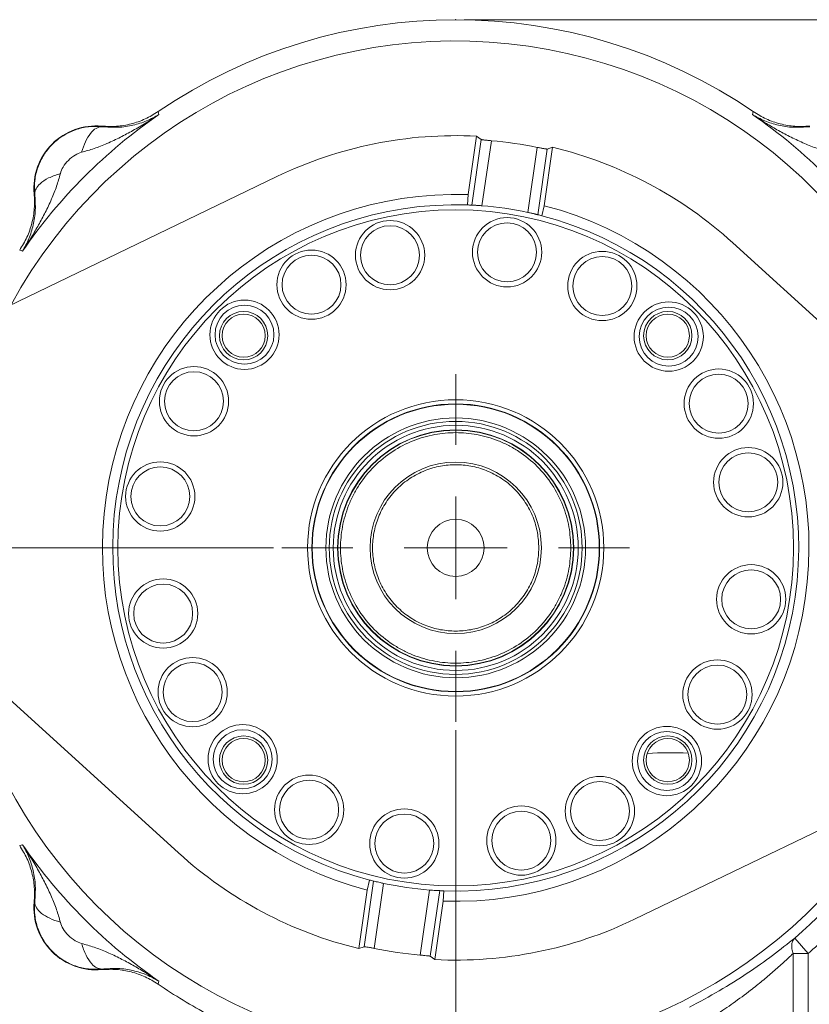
# Model space of a CAD drawing. Header units: inches. Extents: x 0.3 to 33.9, y 0.2 to 21.7.
# Tile 4 of 25: x 4.1 to 8.7, y 7.8 to 13.5. Entities that reach past the tile are written whole.
import ezdxf

# ---------------------------------------------------------------- set-up
doc = ezdxf.new("R2010")
doc.units = ezdxf.units.IN
doc.header["$MEASUREMENT"] = 0
doc.header["$PDSIZE"] = -1
doc.layers.add('SLD-0', color=7, linetype='Continuous', lineweight=15)
doc.styles.add('SLDTEXTSTYLE0', font='TXT', dxfattribs={"width": 0.75})
doc.dimstyles.new('SLDDIMSTYLE0', dxfattribs={"dimtxt": 0.25, "dimasz": 0.13, "dimexe": 0, "dimexo": 0.0625, "dimgap": 0.0625, "dimtad": 0, "dimtih": 1, "dimtoh": 1, "dimdec": 4, "dimrnd": 1e-09, "dimzin": 12, "dimdsep": 46, "dimtxsty": 'SLDTEXTSTYLE0', "dimsah": 1, "dimcen": 0.09, "dimadec": 0, "dimazin": 3, "dimtfac": 1, "dimtdec": 4, "dimtofl": 0, "dimtmove": 0, "dimatfit": 3, "dimfxl": 1, "dimfrac": 2, "dimtolj": 1, "dimtzin": 12, "dimarcsym": 0})
doc.dimstyles.new('SLDDIMSTYLE1', dxfattribs={"dimtxt": 0.25, "dimasz": 0.13, "dimexe": 0, "dimexo": 0.0625, "dimgap": 0.0625, "dimtad": 0, "dimtih": 1, "dimtoh": 1, "dimdec": 4, "dimrnd": 1e-09, "dimzin": 4, "dimdsep": 46, "dimtxsty": 'SLDTEXTSTYLE0', "dimsah": 1, "dimcen": 0.09, "dimadec": 0, "dimazin": 1, "dimtfac": 1, "dimtdec": 4, "dimtofl": 0, "dimtmove": 0, "dimatfit": 3, "dimfxl": 1, "dimfrac": 2, "dimtolj": 1, "dimtzin": 12, "dimarcsym": 0})
doc.dimstyles.new('SLDDIMSTYLE2', dxfattribs={"dimtxt": 0.25, "dimasz": 0.13, "dimexe": 0, "dimexo": 0.0625, "dimgap": 0.0625, "dimtad": 0, "dimtih": 1, "dimtoh": 1, "dimdec": 4, "dimrnd": 1e-09, "dimzin": 12, "dimdsep": 46, "dimtxsty": 'SLDTEXTSTYLE0', "dimsah": 1, "dimcen": 0.09, "dimadec": 0, "dimazin": 3, "dimtfac": 1, "dimtdec": 4, "dimtmove": 0, "dimatfit": 0, "dimfxl": 1, "dimfrac": 2, "dimtolj": 1, "dimtzin": 12, "dimarcsym": 0})

# ---------------------------------------------------------------- blocks, each defined once
blk = doc.blocks.new('*D10')
at = {"layer": 'SLD-0'}
for p, q in [((6.6938, 13.5153), (14.6169, 13.5153)), ((14.4919, 13.5153), (14.4919, 9.6539)), ((14.0128, 9.2798), (13.9621, 9.2798)), ((13.9621, 9.2798), (13.9621, 8.883)), ((14.971, 9.2798), (15.0218, 9.2798)), ((15.0218, 9.2798), (15.0218, 8.883)), ((13.9621, 8.883), (14.0128, 8.883)), ((15.0218, 8.883), (14.971, 8.883)), ((14.4919, 4.9707), (14.4919, 8.8322)), ((7.9438, 4.9707), (14.6169, 4.9707))]:
    blk.add_line(p, q, dxfattribs=at)
for points in [[(14.4919, 13.5153), (14.4719, 13.3853), (14.5119, 13.3853)], [(14.4919, 4.9707), (14.5119, 5.1007), (14.4719, 5.1007)]]:
    blk.add_solid(points, dxfattribs=at)
at = {"layer": 'SLD-0', "char_height": 0.25, "attachment_point": 1, "style": 'SLDTEXTSTYLE0'}
for s, insert in [('8.54', (14.0671, 9.6529, 0.0039)), ('217.0', (14.0763, 9.2052, 0.0039))]:
    blk.add_mtext(s, dxfattribs=dict(at, insert=insert))
blk = doc.blocks.new('*D11')
at = {"layer": 'SLD-0'}
for p, q in [((6.6938, 13.5153), (12.9634, 13.5153)), ((12.8384, 13.5153), (12.8384, 10.2739)), ((12.3593, 9.8998), (12.3085, 9.8998)), ((12.3085, 9.8998), (12.3085, 9.503)), ((13.3175, 9.8998), (13.3683, 9.8998)), ((13.3683, 9.8998), (13.3683, 9.503)), ((12.3085, 9.503), (12.3593, 9.503)), ((13.3683, 9.503), (13.3175, 9.503)), ((12.8384, 6.2107), (12.8384, 9.4522)), ((11.003, 6.2107), (12.9634, 6.2107))]:
    blk.add_line(p, q, dxfattribs=at)
for points in [[(12.8384, 13.5153), (12.8184, 13.3853), (12.8584, 13.3853)], [(12.8384, 6.2107), (12.8584, 6.3407), (12.8184, 6.3407)]]:
    blk.add_solid(points, dxfattribs=at)
at = {"layer": 'SLD-0', "char_height": 0.25, "attachment_point": 1, "style": 'SLDTEXTSTYLE0'}
for s, insert in [('7.30', (12.4136, 10.2729, 0.0039)), ('185.5', (12.4228, 9.8252, 0.0039))]:
    blk.add_mtext(s, dxfattribs=dict(at, insert=insert))
blk = doc.blocks.new('*D12')
at = {"layer": 'SLD-0'}
for p, q in [((3.1739, 10.5509), (3.1739, 2.0898)), ((7.8938, 6.3962), (7.8938, 2.0898)), ((5.0547, 2.2516), (5.0039, 2.2516)), ((5.0039, 2.2516), (5.0039, 1.8547)), ((6.0129, 2.2516), (6.0637, 2.2516)), ((6.0637, 2.2516), (6.0637, 1.8547)), ((3.1739, 2.2148), (4.9151, 2.2148)), ((7.8938, 2.2148), (6.1525, 2.2148)), ((5.0039, 1.8547), (5.0547, 1.8547)), ((6.0637, 1.8547), (6.0129, 1.8547))]:
    blk.add_line(p, q, dxfattribs=at)
for points in [[(3.1739, 2.2148), (3.3039, 2.1948), (3.3039, 2.2348)], [(7.8938, 2.2148), (7.7638, 2.2348), (7.7638, 2.1948)]]:
    blk.add_solid(points, dxfattribs=at)
at = {"layer": 'SLD-0', "char_height": 0.25, "attachment_point": 1, "style": 'SLDTEXTSTYLE0'}
for s, insert in [('4.72', (5.109, 2.6247, 0.0039)), ('119.9', (5.1182, 2.177, 0.0039))]:
    blk.add_mtext(s, dxfattribs=dict(at, insert=insert))
blk = doc.blocks.new('*D13')
at = {"layer": 'SLD-0'}
for p, q in [((11.252, 8.0773), (11.252, 2.0898)), ((7.8938, 6.3962), (7.8938, 2.0898)), ((9.1861, 2.2516), (9.1354, 2.2516)), ((9.1354, 2.2516), (9.1354, 1.8547)), ((9.9596, 2.2516), (10.0104, 2.2516)), ((10.0104, 2.2516), (10.0104, 1.8547)), ((7.8938, 2.2148), (9.0466, 2.2148)), ((11.252, 2.2148), (10.0992, 2.2148)), ((9.1354, 1.8547), (9.1861, 1.8547)), ((10.0104, 1.8547), (9.9596, 1.8547))]:
    blk.add_line(p, q, dxfattribs=at)
for points in [[(7.8938, 2.2148), (8.0238, 2.1948), (8.0238, 2.2348)], [(11.252, 2.2148), (11.122, 2.2348), (11.122, 2.1948)]]:
    blk.add_solid(points, dxfattribs=at)
at = {"layer": 'SLD-0', "char_height": 0.25, "attachment_point": 1, "style": 'SLDTEXTSTYLE0'}
for s, insert in [('3.36', (9.1481, 2.6247, -0.972)), ('85.3', (9.2496, 2.177, -0.972))]:
    blk.add_mtext(s, dxfattribs=dict(at, insert=insert))
blk = doc.blocks.new('*D16')
at = {"layer": 'SLD-0'}
for p, q in [((6.6438, 9.3716), (6.6438, 4.2158)), ((7.8938, 6.3962), (7.8938, 4.2158)), ((6.882, 4.3776), (6.8313, 4.3776)), ((6.8313, 4.3776), (6.8313, 3.9807)), ((7.6555, 4.3776), (7.7063, 4.3776)), ((7.7063, 4.3776), (7.7063, 3.9807)), ((6.6438, 4.3408), (6.3938, 4.3408)), ((7.8938, 4.3408), (8.1438, 4.3408)), ((6.8313, 3.9807), (6.882, 3.9807)), ((7.7063, 3.9807), (7.6555, 3.9807))]:
    blk.add_line(p, q, dxfattribs=at)
for points in [[(6.6438, 4.3408), (6.5138, 4.3608), (6.5138, 4.3208)], [(7.8938, 4.3408), (8.0238, 4.3208), (8.0238, 4.3608)]]:
    blk.add_solid(points, dxfattribs=at)
at = {"layer": 'SLD-0', "char_height": 0.25, "attachment_point": 1, "style": 'SLDTEXTSTYLE0'}
for s, insert in [('1.25', (6.8439, 4.7507, -0.972)), ('31.8', (6.9455, 4.303, -0.972))]:
    blk.add_mtext(s, dxfattribs=dict(at, insert=insert))
blk = doc.blocks.new('*D17')
at = {"layer": 'SLD-0'}
for p, q in [((5.58, 10.4353), (2.1002, 10.4353)), ((2.2252, 10.4353), (2.2252, 8.7339)), ((1.7461, 8.3598), (1.6953, 8.3598)), ((1.6953, 8.3598), (1.6953, 7.963)), ((2.7043, 8.3598), (2.7551, 8.3598)), ((2.7551, 8.3598), (2.7551, 7.963)), ((1.6953, 7.963), (1.7461, 7.963)), ((2.7551, 7.963), (2.7043, 7.963)), ((2.2252, 6.2107), (2.2252, 7.9122)), ((4.7846, 6.2107), (2.1002, 6.2107))]:
    blk.add_line(p, q, dxfattribs=at)
for points in [[(2.2252, 10.4353), (2.2052, 10.3053), (2.2452, 10.3053)], [(2.2252, 6.2107), (2.2452, 6.3407), (2.2052, 6.3407)]]:
    blk.add_solid(points, dxfattribs=at)
at = {"layer": 'SLD-0', "char_height": 0.25, "attachment_point": 1, "style": 'SLDTEXTSTYLE0'}
for s, insert in [('4.22', (1.8004, 8.7329, -0.972)), ('107.3', (1.8096, 8.2852, -0.972))]:
    blk.add_mtext(s, dxfattribs=dict(at, insert=insert))
blk = doc.blocks.new('SW_CENTERMARKSYMBOL_0')
at = {"layer": 'SLD-0', "color": 0}
for p, q in [((0, 0.6), (0, 1.01375)), ((0, 0), (0, 0.3)), ((-0.6, 0), (-1.01375, 0)), ((0, 0), (-0.3, 0)), ((0, 0), (0, -0.3)), ((0, 0), (0.3, 0)), ((0.6, 0), (1.01375, 0)), ((0, -0.6), (0, -1.01375))]:
    blk.add_line(p, q, dxfattribs=at)

msp = doc.modelspace()

# ---------------------------------------------------------------- linework, layer by layer
at = {"color": 7, "linetype": 'Continuous', "lineweight": 15}
for p, q in [((4.9074, 12.97922), (4.91007, 12.97047)), ((8.37747, 12.97047), (8.38015, 12.97922)), ((4.91007, 12.97047), (4.91265, 12.96202)), ((8.3749, 12.96202), (8.37747, 12.97047)), ((4.5785, 12.89447), (4.57867, 12.89129)), ((6.71627, 12.49505), (6.76577, 12.83605)), ((6.73707, 12.43415), (6.79263, 12.81693)), ((6.79263, 12.81693), (6.76577, 12.83605)), ((6.79693, 12.43045), (6.85196, 12.8096)), ((7.06417, 12.39166), (7.1192, 12.77081)), ((7.12261, 12.37818), (7.17817, 12.76097)), ((7.20936, 12.77166), (7.15986, 12.43066)), ((7.20936, 12.77166), (7.17817, 12.76097)), ((5.59971, 12.60057), (3.57875, 11.62609)), ((4.1878, 12.50042), (4.18462, 12.5006)), ((6.71627, 12.49505), (6.71288, 12.43513)), ((7.14608, 12.37225), (7.15986, 12.43066)), ((9.92085, 10.70554), (8.26034, 12.21439)), ((4.10862, 12.16902), (4.09988, 12.1717)), ((4.11707, 12.16645), (4.10862, 12.16902)), ((3.36669, 10.1651), (5.0272, 8.65626)), ((7.68783, 8.27007), (9.70879, 9.24455)), ((4.09988, 8.69895), (4.10862, 8.70162)), ((4.10862, 8.70162), (4.11707, 8.7042)), ((6.14147, 8.49839), (6.12768, 8.43998)), ((6.16494, 8.49246), (6.10938, 8.10967)), ((6.22338, 8.47898), (6.16835, 8.09984)), ((6.49062, 8.44019), (6.43559, 8.06105)), ((6.07819, 8.09898), (6.12768, 8.43998)), ((6.55048, 8.4365), (6.49492, 8.05371)), ((6.57128, 8.3756), (6.57467, 8.43552)), ((4.18462, 8.37005), (4.1878, 8.37022)), ((6.57128, 8.3756), (6.52178, 8.03459)), ((8.62209, 8.16034), (8.70079, 8.06984)), ((6.07819, 8.09898), (6.10938, 8.10967)), ((6.49492, 8.05371), (6.52178, 8.03459)), ((8.6126, 7.46282), (8.6126, 8.06984)), ((8.70079, 8.06984), (8.6126, 8.06984)), ((8.70079, 7.46282), (8.70079, 8.06984)), ((4.57867, 7.97935), (4.5785, 7.97617)), ((4.91007, 7.90017), (4.9074, 7.89143)), ((4.91265, 7.90862), (4.91007, 7.90017))]:
    msp.add_line(p, q, dxfattribs=at)
for centre, radius in [((6.64377, 10.43532), 1.971), ((6.9435, 12.15914), 0.202), ((6.26096, 12.14201), 0.202), ((6.26096, 12.14201), 0.172), ((6.9435, 12.15914), 0.172), ((5.80251, 11.97008), 0.202), ((5.80251, 11.97008), 0.172), ((7.49898, 11.96231), 0.202), ((7.49898, 11.96231), 0.172), ((5.41153, 11.67821), 0.202), ((5.41153, 11.67821), 0.172), ((7.88667, 11.66757), 0.202), ((7.88667, 11.66757), 0.172), ((5.40634, 11.67276), 0.141), ((5.40634, 11.67276), 0.126), ((7.88121, 11.67276), 0.141), ((7.88121, 11.67276), 0.126), ((5.11678, 11.29053), 0.202), ((5.11678, 11.29053), 0.172), ((8.17853, 11.27659), 0.202), ((8.17853, 11.27659), 0.172), ((6.64377, 10.43532), 0.86397), ((6.64377, 10.43532), 0.83951), ((6.64377, 10.43532), 0.83751), ((6.64377, 10.43532), 0.75741), ((6.64377, 10.43532), 0.73777), ((6.64377, 10.43532), 0.71479), ((6.64377, 10.43532), 0.68898), ((6.64377, 10.43532), 0.687), ((8.35046, 10.81814), 0.202), ((8.35046, 10.81814), 0.172), ((4.91995, 10.73505), 0.202), ((6.64377, 10.43532), 0.5), ((4.91995, 10.73505), 0.172), ((6.64377, 10.43532), 0.166), ((8.3676, 10.1356), 0.202), ((8.3676, 10.1356), 0.172), ((4.93708, 10.05251), 0.202), ((4.93708, 10.05251), 0.172), ((5.10901, 9.59406), 0.202), ((5.10901, 9.59406), 0.172), ((8.17076, 9.58011), 0.202), ((8.17076, 9.58011), 0.172), ((5.40088, 9.20308), 0.202), ((5.40088, 9.20308), 0.172), ((7.87602, 9.19243), 0.202), ((7.87602, 9.19243), 0.172), ((5.40634, 9.19788), 0.141), ((5.40634, 9.19788), 0.126), ((7.88121, 9.19788), 0.141), ((7.88121, 9.19788), 0.126), ((5.78856, 8.90833), 0.202), ((5.78856, 8.90833), 0.172), ((7.48504, 8.90056), 0.202), ((7.48504, 8.90056), 0.172), ((6.34405, 8.7115), 0.202), ((7.02659, 8.72863), 0.202), ((7.02659, 8.72863), 0.172), ((6.34405, 8.7115), 0.172)]:
    msp.add_circle(centre, radius, dxfattribs=at)
for centre, radius, start, end in [((6.64377, 10.43532), 3.08, 55.683879, 124.316121), ((6.64377, 10.43532), 3.06284, 124.416287, 145.583713), ((6.64377, 10.43532), 3.06284, 34.416287, 55.583713), ((4.54437, 12.53472), 0.36137, 84.581053, 185.418947), ((6.64377, 10.43532), 2.40382, 87.091011, 115.742827), ((6.64377, 10.43532), 2.38339, 78.493692, 84.988846), ((6.64377, 10.43532), 2.40382, 47.739711, 76.391526), ((6.64377, 10.43532), 2.061, 87.984164, 255.498374), ((6.64377, 10.43532), 2.001, 88.020899, 255.461638), ((6.64377, 10.43532), 2.061, 267.984164, 75.498374), ((6.64377, 10.43532), 2.001, 87.327701, 88.020899), ((6.64377, 10.43532), 2.001, 77.87222, 85.610317), ((6.64377, 10.43532), 2.001, 268.020899, 75.461638), ((6.64377, 10.43532), 2.001, 75.461638, 76.154836), ((7.89377, 7.10572), 2.135, 87.130921, 93.557176), ((6.64377, 10.43532), 3.01484, 311.01012, 328.976771), ((6.64377, 10.43532), 3.06284, 214.416287, 235.583713), ((6.64377, 10.43532), 2.40382, 227.739711, 256.391526), ((6.64377, 10.43532), 2.001, 255.461638, 256.154836), ((6.64377, 10.43532), 2.001, 257.87222, 265.610317), ((6.64377, 10.43532), 2.001, 267.327701, 268.020899), ((4.54437, 8.33592), 0.36137, 174.581053, 275.418947), ((6.64377, 10.43532), 2.40382, 267.091011, 295.742827), ((6.64377, 10.43532), 2.38339, 258.493692, 264.988846), ((6.64377, 10.43532), 3.08, 235.683879, 242.141607)]:
    msp.add_arc(centre, radius, start, end, dxfattribs=at)
at = {"color": 8, "linetype": 'Continuous', "lineweight": 15}
for start, end in [(12.140895, 151.341643), (192.140895, 331.341643)]:
    msp.add_arc((6.64377, 10.43532), 2.95632, start, end, dxfattribs=at)
at = {"color": 7, "linetype": 'Continuous', "lineweight": 15}
for points, knots in [([(4.9074, 12.97922), (4.88272, 12.96413), (4.83337, 12.93395), (4.75091, 12.90593), (4.66518, 12.89062), (4.60739, 12.89319), (4.5785, 12.89447)], [0, 0, 0, 0, 0.2500123, 0.5000087, 0.7500009, 1, 1, 1, 1]), ([(8.70905, 12.89447), (8.68015, 12.89319), (8.62237, 12.89062), (8.53664, 12.90593), (8.45418, 12.93395), (8.40483, 12.96413), (8.38015, 12.97922)], [0, 0, 0, 0, 0.2499993, 0.4999913, 0.7499876, 1, 1, 1, 1]), ([(4.91265, 12.96202), (4.88768, 12.94582), (4.83781, 12.91346), (4.76261, 12.8695), (4.68674, 12.82891), (4.61138, 12.79352), (4.53619, 12.76311), (4.48529, 12.74884), (4.46071, 12.74195)], [0, 0, 0, 0, 0.1785468, 0.3565957, 0.5214526, 0.692119, 0.8513649, 1, 1, 1, 1]), ([(4.57867, 12.89129), (4.61101, 12.88913), (4.67705, 12.88472), (4.76265, 12.89879), (4.84244, 12.92312), (4.88917, 12.94902), (4.91265, 12.96202)], [0, 0, 0, 0, 0.2382258, 0.4864844, 0.7420433, 1, 1, 1, 1]), ([(8.3749, 12.96202), (8.39837, 12.94902), (8.44511, 12.92312), (8.52489, 12.89879), (8.6105, 12.88472), (8.67653, 12.88913), (8.70887, 12.89129)], [0, 0, 0, 0, 0.2579562, 0.5135151, 0.7617742, 1, 1, 1, 1]), ([(8.82683, 12.74195), (8.80226, 12.74884), (8.75135, 12.76311), (8.67617, 12.79352), (8.60081, 12.82891), (8.52714, 12.86832), (8.45185, 12.91216), (8.40196, 12.94449), (8.3749, 12.96202)], [0, 0, 0, 0, 0.1486337, 0.3078781, 0.478548, 0.6434014, 0.8065594, 1, 1, 1, 1]), ([(4.1878, 12.50042), (4.18681, 12.52608), (4.1848, 12.57777), (4.20333, 12.65482), (4.23774, 12.72724), (4.28838, 12.7908), (4.35194, 12.8414), (4.42431, 12.87578), (4.50134, 12.89429), (4.55301, 12.89229), (4.57867, 12.89129)], [0, 0, 0, 0, 0.1223543, 0.2463949, 0.3722769, 0.5001396, 0.6278589, 0.7536475, 0.8776449, 1, 1, 1, 1]), ([(4.46071, 12.74195), (4.46791, 12.76341), (4.48229, 12.80632), (4.51215, 12.85409), (4.54521, 12.88596), (4.56752, 12.88951), (4.57867, 12.89129)], [0, 0, 0, 0, 0.2500129, 0.5000029, 0.7500022, 1, 1, 1, 1]), ([(6.85196, 12.8096), (6.84864, 12.80989), (6.84192, 12.81049), (6.83215, 12.81142), (6.82287, 12.81235), (6.81451, 12.81326), (6.80715, 12.81415), (6.80114, 12.81498), (6.79656, 12.81575), (6.79368, 12.8164), (6.79295, 12.81677), (6.79263, 12.81693)], [0, 0, 0, 0, 0.1121532, 0.2275533, 0.3397082, 0.4551269, 0.5670757, 0.682287, 0.7939632, 0.9088829, 1, 1, 1, 1]), ([(7.17817, 12.76097), (7.17771, 12.7609), (7.17677, 12.76076), (7.17334, 12.76103), (7.16847, 12.76166), (7.16225, 12.76263), (7.15477, 12.76392), (7.14637, 12.76546), (7.13713, 12.76723), (7.12799, 12.76903), (7.12192, 12.77026), (7.1192, 12.77081)], [0, 0, 0, 0, 0.1116458, 0.2265265, 0.3381736, 0.4530614, 0.5646715, 0.6795067, 0.7913285, 0.9063764, 1, 1, 1, 1]), ([(4.46071, 12.74195), (4.44796, 12.73722), (4.41992, 12.72681), (4.38326, 12.69585), (4.3523, 12.65919), (4.34188, 12.63113), (4.33715, 12.61838)], [0, 0, 0, 0, 0.2272255, 0.4998324, 0.7727319, 1, 1, 1, 1]), ([(4.33715, 12.61838), (4.33026, 12.59381), (4.31599, 12.5429), (4.28557, 12.46772), (4.25018, 12.39236), (4.21078, 12.31869), (4.16693, 12.2434), (4.13461, 12.19351), (4.11707, 12.16645)], [0, 0, 0, 0, 0.148634, 0.307878, 0.4785475, 0.6434013, 0.8065591, 1, 1, 1, 1]), ([(4.33715, 12.61838), (4.31323, 12.61022), (4.26539, 12.59391), (4.21872, 12.56177), (4.19185, 12.52981), (4.18915, 12.51022), (4.1878, 12.50042)], [0, 0, 0, 0, 0.27979745, 0.55958175, 0.77979328, 1, 1, 1, 1]), ([(4.18462, 12.5006), (4.18591, 12.4717), (4.18848, 12.41392), (4.17316, 12.32818), (4.14514, 12.24572), (4.11497, 12.19637), (4.09988, 12.1717)], [0, 0, 0, 0, 0.2499991, 0.4999912, 0.7499877, 1, 1, 1, 1]), ([(4.11707, 12.16645), (4.13008, 12.18992), (4.15598, 12.23666), (4.1803, 12.31644), (4.19438, 12.40205), (4.18996, 12.46808), (4.1878, 12.50042)], [0, 0, 0, 0, 0.25795671, 0.51351555, 0.7617742, 1, 1, 1, 1]), ([(6.73707, 12.43415), (6.73752, 12.43412), (6.73843, 12.43408), (6.74188, 12.43392), (6.74681, 12.43367), (6.75313, 12.43334), (6.76074, 12.43291), (6.76931, 12.43239), (6.77875, 12.43177), (6.78805, 12.43112), (6.7942, 12.43066), (6.79693, 12.43045)], [0, 0, 0, 0, 0.1116041, 0.2264533, 0.3380548, 0.4528755, 0.5647971, 0.6799405, 0.7922771, 0.9078632, 1, 1, 1, 1]), ([(7.06417, 12.39166), (7.06743, 12.39096), (7.07406, 12.38952), (7.08367, 12.38738), (7.0928, 12.3853), (7.10102, 12.38338), (7.10827, 12.38167), (7.1142, 12.38024), (7.11873, 12.37914), (7.12155, 12.37845), (7.12229, 12.37826), (7.12261, 12.37818)], [0, 0, 0, 0, 0.1124444, 0.2281511, 0.3405948, 0.4562991, 0.5687324, 0.6844434, 0.7965603, 0.9119556, 1, 1, 1, 1]), ([(7.31577, 10.43532), (7.31359, 10.47631), (7.3091, 10.56074), (7.27172, 10.68598), (7.20971, 10.80642), (7.12233, 10.91388), (7.03246, 10.98687), (6.95343, 11.03303), (6.87265, 11.06981), (6.76918, 11.09959), (6.64378, 11.11108), (6.51836, 11.09958), (6.39312, 11.06357), (6.27268, 11.00118), (6.16522, 10.9139), (6.09223, 10.824), (6.04607, 10.74498), (6.00928, 10.6642), (5.97951, 10.56072), (5.96802, 10.43532), (5.97952, 10.30991), (6.01552, 10.18466), (6.07792, 10.06423), (6.16519, 9.95677), (6.25509, 9.88378), (6.33412, 9.83761), (6.4149, 9.80083), (6.51837, 9.77106), (6.64377, 9.75956), (6.76919, 9.77107), (6.89443, 9.80707), (7.01487, 9.86947), (7.12233, 9.95674), (7.1953, 10.04664), (7.24151, 10.12567), (7.27812, 10.20644), (7.30913, 10.30992), (7.3136, 10.39434), (7.31577, 10.43532)], [0, 0, 0, 0, 0.0291242, 0.0599929, 0.092145, 0.1249794, 0.1578137, 0.1739079, 0.1900071, 0.2208758, 0.25, 0.2791242, 0.3099929, 0.342145, 0.3749794, 0.4078137, 0.4239079, 0.4400071, 0.4708758, 0.5, 0.5291242, 0.5599929, 0.592145, 0.6249794, 0.6578137, 0.6739079, 0.6900071, 0.7208758, 0.75, 0.7791242, 0.8099929, 0.842145, 0.8749794, 0.9078137, 0.9239079, 0.9400071, 0.9708758, 1, 1, 1, 1]), ([(7.12877, 10.43532), (7.1272, 10.4649), (7.12396, 10.52584), (7.09697, 10.61623), (7.05223, 10.70315), (6.98915, 10.78071), (6.9116, 10.84372), (6.82468, 10.88875), (6.73429, 10.91473), (6.64377, 10.92303), (6.55326, 10.91473), (6.46287, 10.88875), (6.37595, 10.84372), (6.29838, 10.78071), (6.23538, 10.70315), (6.19035, 10.61623), (6.16436, 10.52584), (6.15606, 10.43532), (6.16436, 10.34481), (6.19035, 10.25441), (6.23538, 10.16749), (6.29838, 10.08993), (6.37595, 10.02693), (6.46287, 9.9819), (6.55326, 9.95591), (6.64377, 9.94761), (6.73429, 9.95591), (6.82468, 9.9819), (6.9116, 10.02693), (6.98915, 10.08993), (7.05223, 10.16749), (7.09697, 10.25441), (7.12396, 10.34481), (7.1272, 10.40574), (7.12877, 10.43532)], [0, 0, 0, 0, 0.029129, 0.0600028, 0.0921602, 0.125, 0.1578398, 0.1899972, 0.220871, 0.25, 0.279129, 0.3100028, 0.3421602, 0.375, 0.4078398, 0.4399972, 0.470871, 0.5, 0.529129, 0.5600028, 0.5921602, 0.625, 0.6578398, 0.6899972, 0.720871, 0.75, 0.779129, 0.8100028, 0.8421602, 0.875, 0.9078398, 0.9399972, 0.970871, 1, 1, 1, 1]), ([(8.70079, 8.06984), (8.77412, 8.13743), (8.93475, 8.28549), (9.14739, 8.53636), (9.27095, 8.72793), (9.33014, 8.81971)], [0, 0, 0, 0, 0.3043751, 0.6667342, 1, 1, 1, 1]), ([(4.09988, 8.69895), (4.11497, 8.67427), (4.14514, 8.62492), (4.17316, 8.54246), (4.18848, 8.45673), (4.18591, 8.39894), (4.18462, 8.37005)], [0, 0, 0, 0, 0.2500125, 0.5000087, 0.7500006, 1, 1, 1, 1]), ([(4.1878, 8.37022), (4.18996, 8.40256), (4.19438, 8.4686), (4.1803, 8.5542), (4.15598, 8.63399), (4.13008, 8.68072), (4.11707, 8.7042)], [0, 0, 0, 0, 0.2382257, 0.4864852, 0.7420441, 1, 1, 1, 1]), ([(4.11707, 8.7042), (4.13328, 8.67923), (4.16564, 8.62936), (4.2096, 8.55415), (4.25018, 8.47829), (4.28557, 8.40293), (4.31599, 8.32774), (4.33026, 8.27684), (4.33715, 8.25226)], [0, 0, 0, 0, 0.178546, 0.3565956, 0.5214519, 0.6921189, 0.8513653, 1, 1, 1, 1]), ([(6.22338, 8.47898), (6.21675, 8.48043), (6.20351, 8.48331), (6.1859, 8.48739), (6.17263, 8.49057), (6.16642, 8.49209), (6.16526, 8.49238), (6.16494, 8.49246)], [0, 0, 0, 0, 0.2280821, 0.4561611, 0.6842319, 0.9116683, 1, 1, 1, 1]), ([(6.55048, 8.4365), (6.54923, 8.43656), (6.54673, 8.43667), (6.53488, 8.43727), (6.51856, 8.43822), (6.5028, 8.43927), (6.49335, 8.43999), (6.49062, 8.44019)], [0, 0, 0, 0, 0.2263745, 0.4527247, 0.6797187, 0.907566, 1, 1, 1, 1]), ([(4.57867, 7.97935), (4.55301, 7.97836), (4.50133, 7.97635), (4.42427, 7.99488), (4.35183, 8.02931), (4.28827, 8.07995), (4.23769, 8.14351), (4.20332, 8.21586), (4.18481, 8.29288), (4.18681, 8.34455), (4.1878, 8.37022)], [0, 0, 0, 0, 0.122343, 0.2463941, 0.3723024, 0.5002399, 0.6278783, 0.7536263, 0.8776235, 1, 1, 1, 1]), ([(4.33715, 8.25226), (4.31569, 8.25945), (4.27277, 8.27384), (4.225, 8.30369), (4.19312, 8.33675), (4.18958, 8.35907), (4.1878, 8.37022)], [0, 0, 0, 0, 0.2500076, 0.5000119, 0.7500034, 1, 1, 1, 1]), ([(4.33715, 8.25226), (4.34188, 8.23951), (4.3523, 8.21146), (4.38326, 8.17479), (4.41991, 8.14383), (4.44797, 8.13342), (4.46071, 8.12869)], [0, 0, 0, 0, 0.22729, 0.4999993, 0.7728708, 1, 1, 1, 1]), ([(8.00701, 7.75726), (8.06593, 7.78856), (8.18393, 7.85124), (8.34738, 7.95474), (8.49736, 8.06058), (8.58046, 8.12704), (8.62209, 8.16034)], [0, 0, 0, 0, 0.2486008, 0.4977993, 0.7483564, 1, 1, 1, 1]), ([(8.6126, 8.06984), (8.60974, 8.07895), (8.60403, 8.09715), (8.60366, 8.12251), (8.60902, 8.14476), (8.61774, 8.15515), (8.62209, 8.16034)], [0, 0, 0, 0, 0.2499998, 0.4999987, 0.7499987, 1, 1, 1, 1]), ([(4.46071, 8.12869), (4.48529, 8.12181), (4.53619, 8.10754), (4.61138, 8.07712), (4.68674, 8.04173), (4.7604, 8.00232), (4.8357, 7.95848), (4.88559, 7.92615), (4.91265, 7.90862)], [0, 0, 0, 0, 0.1486334, 0.3078781, 0.4785485, 0.6434014, 0.8065599, 1, 1, 1, 1]), ([(4.46071, 8.12869), (4.46887, 8.10478), (4.48519, 8.05694), (4.51733, 8.01026), (4.54928, 7.98338), (4.56888, 7.9807), (4.57867, 7.97935)], [0, 0, 0, 0, 0.2797927, 0.5595848, 0.7797933, 1, 1, 1, 1]), ([(6.10938, 8.10967), (6.11064, 8.10974), (6.11317, 8.10987), (6.12484, 8.10814), (6.14085, 8.10527), (6.15633, 8.10227), (6.16562, 8.10039), (6.16835, 8.09984)], [0, 0, 0, 0, 0.2264496, 0.4529066, 0.6792778, 0.9060745, 1, 1, 1, 1]), ([(6.43559, 8.06105), (6.44231, 8.06044), (6.45577, 8.05922), (6.47366, 8.05735), (6.48713, 8.05563), (6.49346, 8.05443), (6.49459, 8.05387), (6.49492, 8.05371)], [0, 0, 0, 0, 0.2274821, 0.4549803, 0.6820641, 0.908587, 1, 1, 1, 1]), ([(8.06141, 7.65038), (8.09596, 7.67136), (8.16495, 7.71325), (8.26641, 7.78255), (8.35563, 7.84858), (8.43303, 7.91037), (8.49742, 7.96482), (8.55796, 8.01854), (8.59443, 8.05278), (8.6126, 8.06984)], [0, 0, 0, 0, 0.1620415, 0.3236402, 0.4991122, 0.624439, 0.7500882, 0.8754622, 1, 1, 1, 1]), ([(4.91265, 7.90862), (4.88917, 7.92163), (4.84244, 7.94752), (4.76265, 7.97185), (4.67705, 7.98593), (4.61101, 7.98151), (4.57867, 7.97935)], [0, 0, 0, 0, 0.2579556, 0.5135145, 0.7617743, 1, 1, 1, 1]), ([(4.5785, 7.97617), (4.60739, 7.97746), (4.66518, 7.98003), (4.75091, 7.96471), (4.83337, 7.93669), (4.88272, 7.90652), (4.9074, 7.89143)], [0, 0, 0, 0, 0.2499995, 0.4999913, 0.7499874, 1, 1, 1, 1])]:
    msp.add_open_spline(points, degree=3, knots=knots, dxfattribs=at)
at = {"layer": 'SLD-0'}
msp.add_point((6.64377, 13.51532), dxfattribs=at)

# ---------------------------------------------------------------- block references
msp.add_blockref('SW_CENTERMARKSYMBOL_0', (6.64377, 10.43532), dxfattribs=at)

# ---------------------------------------------------------------- dimensions: what is measured, and where the dimension line sits
for base, p1, p2, dimstyle, picture, middle in [((14.49194, 4.97072), (6.64377, 13.51532), (7.89377, 4.97072), 'SLDDIMSTYLE0', '*D10', (14.49194, 9.24302)), ((12.83839, 6.21072), (6.64377, 13.51532), (10.95298, 6.21072), 'SLDDIMSTYLE1', '*D11', (12.83839, 9.86302)), ((2.22519, 6.21072), (5.63002, 10.43532), (4.83457, 6.21072), 'SLDDIMSTYLE0', '*D17', (2.22519, 8.32302))]:
    dim = msp.add_linear_dim(base=base, p1=p1, p2=p2, angle=90, dimstyle=dimstyle, dxfattribs=at)
    dim.commit()
    dim.dimension.update_dxf_attribs({"geometry": picture, "text_midpoint": middle, "dimtype": 160})
for base, p1, p2, dimstyle, picture, middle in [((7.89377, 2.21482), (3.17385, 10.60089), (7.89377, 6.44622), 'SLDDIMSTYLE0', '*D12', (5.53381, 2.21482)), ((7.89377, 4.3408), (6.64377, 9.42157), (7.89377, 6.44622), 'SLDDIMSTYLE2', '*D16', (7.26877, 4.3408)), ((11.25199, 2.21482), (7.89377, 6.44622), (11.25199, 8.12725), 'SLDDIMSTYLE0', '*D13', (9.57288, 2.21482))]:
    dim = msp.add_linear_dim(base=base, p1=p1, p2=p2, dimstyle=dimstyle, dxfattribs=at)
    dim.commit()
    dim.dimension.update_dxf_attribs({"geometry": picture, "text_midpoint": middle, "dimtype": 160})

doc.saveas('drawing.dxf')
